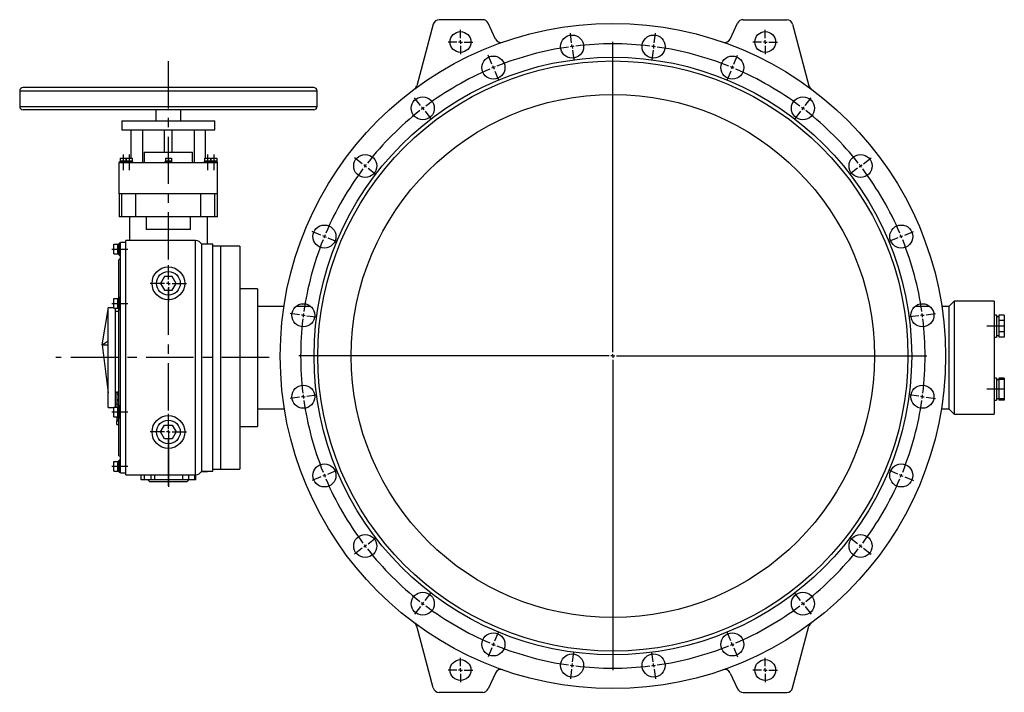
# Model space of a CAD drawing. Extents: x 1021 to 3040, y -542 to 1017.
# Tile 6 of 7: x 1023 to 2348, y 112 to 1017. Entities that reach past the tile are written whole.
import ezdxf

# ---------------------------------------------------------------- set-up
doc = ezdxf.new("R2010")
doc.units = 0
doc.header["$LTSCALE"] = 5
doc.linetypes.add('CENTERX2', pattern=[20.32, 12.7, -2.54, 2.54, -2.54])
doc.layers.get('0').update_dxf_attribs({"linetype": 'CONTINUOUS'})
doc.layers.add('0_18', color=7, linetype='CONTINUOUS')

# ---------------------------------------------------------------- blocks, each defined once
blk = doc.blocks.new('SW_CENTERMARKSYMBOL_0')
at = {"layer": '0_18', "color": 0}
for p, q in [((0, 1), (0, 4.9)), ((-1, 0), (-4.9, 0)), ((0, 0), (-0.5, 0)), ((0, 0), (0, 0.5)), ((0, 0), (0, -0.5)), ((0, 0), (0.5, 0)), ((1, 0), (4.9, 0)), ((0, -1), (0, -4.9))]:
    blk.add_line(p, q, dxfattribs=at)
blk = doc.blocks.new('SW_CENTERMARKSYMBOL_1')
at = {"layer": '0_18', "color": 0}
for p, q in [((0, 1), (0, 4.9)), ((-1, 0), (-4.9, 0)), ((0, 0), (-0.5, 0)), ((0, 0), (0, 0.5)), ((0, 0), (0, -0.5)), ((0, 0), (0.5, 0)), ((1, 0), (4.9, 0)), ((0, -1), (0, -4.9))]:
    blk.add_line(p, q, dxfattribs=at)
blk = doc.blocks.new('SW_CENTERMARKSYMBOL_2')
at = {"layer": '0_18', "color": 0}
for p, q in [((0, 1), (0, 3.3)), ((-1, 0), (-3.3, 0)), ((0, 0), (-0.5, 0)), ((0, 0), (0, 0.5)), ((0, 0), (0, -0.5)), ((0, 0), (0.5, 0)), ((1, 0), (3.3, 0)), ((0, -1), (0, -3.3))]:
    blk.add_line(p, q, dxfattribs=at)
blk = doc.blocks.new('SW_CENTERMARKSYMBOL_3')
at = {"layer": '0_18', "color": 0}
for p, q in [((0, 1), (0, 3.3)), ((-1, 0), (-3.3, 0)), ((0, 0), (-0.5, 0)), ((0, 0), (0, 0.5)), ((0, 0), (0, -0.5)), ((0, 0), (0.5, 0)), ((1, 0), (3.3, 0)), ((0, -1), (0, -3.3))]:
    blk.add_line(p, q, dxfattribs=at)
blk = doc.blocks.new('SW_CENTERMARKSYMBOL_4')
at = {"layer": '0_18', "color": 0}
for p, q in [((0, 1), (0, 3.3)), ((-1, 0), (-3.3, 0)), ((0, 0), (-0.5, 0)), ((0, 0), (0, 0.5)), ((0, 0), (0, -0.5)), ((0, 0), (0.5, 0)), ((1, 0), (3.3, 0)), ((0, -1), (0, -3.3))]:
    blk.add_line(p, q, dxfattribs=at)
blk = doc.blocks.new('SW_CENTERMARKSYMBOL_5')
at = {"layer": '0_18', "color": 0}
for p, q in [((0, 1), (0, 3.3)), ((-1, 0), (-3.3, 0)), ((0, 0), (-0.5, 0)), ((0, 0), (0, 0.5)), ((0, 0), (0, -0.5)), ((0, 0), (0.5, 0)), ((1, 0), (3.3, 0)), ((0, -1), (0, -3.3))]:
    blk.add_line(p, q, dxfattribs=at)
blk = doc.blocks.new('SW_CENTERMARKSYMBOL_6')
at = {"layer": '0_18', "color": 0}
for p, q in [((-88.7, 52.13), (-89.04, 54.71)), ((-66.51, 52.13), (-66.17, 54.71)), ((-88.57, 51.14), (-88.64, 51.63)), ((-88.57, 51.14), (-88.5, 50.64)), ((-77.61, -31.15), (-77.61, 52.35)), ((-66.64, 51.14), (-66.71, 50.64)), ((-66.64, 51.14), (-66.58, 51.63)), ((-110.13, 46.38), (-111.13, 48.79)), ((-88.44, 50.14), (-88.1, 47.57)), ((-66.77, 50.14), (-67.11, 47.57)), ((-45.08, 46.38), (-44.08, 48.79)), ((-109.75, 45.46), (-109.94, 45.92)), ((-109.75, 45.46), (-109.56, 45)), ((-45.46, 45.46), (-45.65, 45)), ((-45.46, 45.46), (-45.27, 45.92)), ((-109.37, 44.54), (-108.37, 42.13)), ((-45.84, 44.54), (-46.84, 42.13)), ((-129.35, 35.29), (-130.93, 37.35)), ((-25.86, 35.29), (-24.28, 37.35)), ((-128.74, 34.5), (-129.05, 34.89)), ((-128.74, 34.5), (-128.44, 34.1)), ((-26.47, 34.5), (-26.77, 34.1)), ((-26.47, 34.5), (-26.17, 34.89)), ((-128.13, 33.7), (-126.55, 31.64)), ((-27.08, 33.7), (-28.66, 31.64)), ((-145.04, 19.6), (-147.1, 21.18)), ((-144.25, 18.99), (-144.64, 19.29)), ((-144.25, 18.99), (-143.85, 18.69)), ((-10.96, 18.99), (-11.36, 18.69)), ((-10.96, 18.99), (-10.57, 19.29)), ((-10.17, 19.6), (-8.11, 21.18)), ((-143.45, 18.38), (-141.39, 16.8)), ((-11.76, 18.38), (-13.82, 16.8)), ((-156.14, 0.38), (-158.54, 1.38)), ((-155.21, 0), (-155.67, 0.19)), ((0, 0), (-0.46, -0.19)), ((0, 0), (0.46, 0.19)), ((0.92, 0.38), (3.33, 1.38)), ((-155.21, 0), (-154.75, -0.19)), ((-154.29, -0.38), (-151.89, -1.38)), ((-0.92, -0.38), (-3.33, -1.38)), ((-161.88, -21.05), (-164.46, -20.71)), ((-160.89, -21.18), (-161.38, -21.12)), ((-160.89, -21.18), (-160.39, -21.25)), ((5.68, -21.18), (5.18, -21.25)), ((5.68, -21.18), (6.17, -21.12)), ((6.67, -21.05), (9.24, -20.71)), ((-159.9, -21.31), (-157.32, -21.65)), ((4.68, -21.31), (2.11, -21.65)), ((-77.61, -32.15), (-77.61, -31.65)), ((-78.61, -32.15), (-162.11, -32.15)), ((-77.61, -32.15), (-78.11, -32.15)), ((-77.61, -32.15), (-77.61, -32.65)), ((-77.61, -32.15), (-77.11, -32.15)), ((-77.61, -33.15), (-77.61, -116.65)), ((-76.61, -32.15), (6.89, -32.15)), ((-161.88, -43.24), (-164.46, -43.58)), ((-160.89, -43.11), (-161.38, -43.17)), ((-160.89, -43.11), (-160.39, -43.04)), ((-159.9, -42.98), (-157.32, -42.64)), ((4.68, -42.98), (2.11, -42.64)), ((5.68, -43.11), (5.18, -43.04)), ((5.68, -43.11), (6.17, -43.17)), ((6.67, -43.24), (9.24, -43.58)), ((-154.29, -63.91), (-151.89, -62.91)), ((-0.92, -63.91), (-3.33, -62.91)), ((-156.14, -64.67), (-158.54, -65.67)), ((-155.21, -64.29), (-155.67, -64.48)), ((-155.21, -64.29), (-154.75, -64.1)), ((0, -64.29), (-0.46, -64.1)), ((0, -64.29), (0.46, -64.48)), ((0.92, -64.67), (3.33, -65.67)), ((-143.45, -82.67), (-141.39, -81.09)), ((-11.76, -82.67), (-13.82, -81.09)), ((-145.04, -83.89), (-147.1, -85.47)), ((-144.25, -83.28), (-144.64, -83.59)), ((-144.25, -83.28), (-143.85, -82.98)), ((-10.96, -83.28), (-11.36, -82.98)), ((-10.96, -83.28), (-10.57, -83.59)), ((-10.17, -83.89), (-8.11, -85.47)), ((-128.13, -97.99), (-126.55, -95.93)), ((-27.08, -97.99), (-28.66, -95.93)), ((-129.35, -99.58), (-130.93, -101.64)), ((-128.74, -98.79), (-129.05, -99.18)), ((-128.74, -98.79), (-128.44, -98.39)), ((-26.47, -98.79), (-26.77, -98.39)), ((-26.47, -98.79), (-26.17, -99.18)), ((-25.86, -99.58), (-24.28, -101.64)), ((-109.37, -108.83), (-108.37, -106.43)), ((-45.84, -108.83), (-46.84, -106.43)), ((-110.13, -110.68), (-111.13, -113.08)), ((-109.75, -109.75), (-109.94, -110.21)), ((-109.75, -109.75), (-109.56, -109.29)), ((-45.46, -109.75), (-45.65, -109.29)), ((-45.46, -109.75), (-45.27, -110.21)), ((-45.08, -110.68), (-44.08, -113.08)), ((-88.44, -114.44), (-88.1, -111.86)), ((-66.77, -114.44), (-67.11, -111.86)), ((-88.7, -116.42), (-89.04, -119)), ((-88.57, -115.43), (-88.64, -115.92)), ((-88.57, -115.43), (-88.5, -114.93)), ((-66.64, -115.43), (-66.71, -114.93)), ((-66.64, -115.43), (-66.58, -115.92)), ((-66.51, -116.42), (-66.17, -119))]:
    blk.add_line(p, q, dxfattribs=at)
for start, end in [(98.1821, 111.8179), (97.5, 97.841), (97.159, 97.5), (83.1821, 96.8179), (82.5, 82.841), (82.159, 82.5), (68.1821, 81.8179), (113.1821, 126.8179), (112.5, 112.841), (112.159, 112.5), (67.5, 67.841), (67.159, 67.5), (53.1821, 66.8179), (127.5, 127.841), (127.159, 127.5), (52.5, 52.841), (52.159, 52.5), (128.1821, 141.8179), (38.1821, 51.8179), (142.5, 142.841), (142.159, 142.5), (37.5, 37.841), (37.159, 37.5), (143.1821, 156.8179), (23.1821, 36.8179), (157.159, 157.5), (22.5, 22.841), (22.159, 22.5), (158.1821, 171.8179), (157.5, 157.841), (8.1821, 21.8179), (172.5, 172.841), (172.159, 172.5), (7.5, 7.841), (7.159, 7.5), (173.1821, 186.8179), (353.1821, 6.8179), (187.159, 187.5), (187.5, 187.841), (188.1821, 201.8179), (338.1821, 351.8179), (352.159, 352.5), (352.5, 352.841), (202.159, 202.5), (202.5, 202.841), (203.1821, 216.8179), (323.1821, 336.8179), (337.159, 337.5), (337.5, 337.841), (217.159, 217.5), (217.5, 217.841), (218.1821, 231.8179), (308.1821, 321.8179), (322.159, 322.5), (322.5, 322.841), (232.159, 232.5), (232.5, 232.841), (233.1821, 246.8179), (293.1821, 306.8179), (307.159, 307.5), (307.5, 307.841), (247.159, 247.5), (247.5, 247.841), (248.1821, 261.8179), (278.1821, 291.8179), (292.159, 292.5), (292.5, 292.841), (262.159, 262.5), (262.5, 262.841), (263.1821, 276.8179), (277.159, 277.5), (277.5, 277.841)]:
    blk.add_arc((-77.61, -32.15), 84, start, end, dxfattribs=at)

msp = doc.modelspace()

# ---------------------------------------------------------------- linework, layer by layer
at = {"color": 7, "linetype": 'CONTINUOUS'}
for p, q in [((1579.5, 1011.5), (1557.3, 928.6)), ((1646, 1017.4), (1587.2, 1017.4)), ((1663.2, 991.4), (1653.2, 1012.8)), ((1979, 991.4), (1988.9, 1012.8)), ((1996.2, 1017.4), (2055, 1017.4)), ((2062.7, 1011.5), (2084.9, 928.6)), ((1023.1, 921.7), (1023.1, 900.7)), ((1418.6, 926.2), (1027.6, 926.2)), ((1423.1, 900.7), (1423.1, 921.7)), ((1418.6, 896.2), (1027.6, 896.2)), ((1206.1, 896.2), (1206.1, 881.2)), ((1240.1, 881.2), (1240.1, 896.2)), ((1160.6, 881.2), (1160.6, 869.2)), ((1160.6, 881.2), (1285.6, 881.2)), ((1285.6, 869.2), (1285.6, 881.2)), ((1160.6, 869.2), (1285.6, 869.2)), ((1173.1, 831), (1173.1, 869.2)), ((1188.5, 869.2), (1188.5, 825.2)), ((1218.1, 839.2), (1218.1, 869.2)), ((1228.1, 839.2), (1228.1, 869.2)), ((1257.7, 869.2), (1257.7, 825.2)), ((1273.1, 831), (1273.1, 869.2)), ((1190.6, 839.2), (1190.6, 825.2)), ((1190.6, 839.2), (1255.6, 839.2)), ((1255.6, 825.2), (1255.6, 839.2)), ((1157.1, 826.2), (1157.1, 825.2)), ((1157.1, 826.2), (1165.3, 826.2)), ((1157.1, 783.2), (1157.1, 825.2)), ((1157.1, 825.2), (1165.9, 825.2)), ((1158.1, 831), (1158.1, 827.5)), ((1158.1, 831), (1162.1, 831)), ((1158.1, 827.5), (1158.1, 826.2)), ((1158.1, 827.5), (1160.1, 827.5)), ((1160.1, 827.5), (1162.1, 827.5)), ((1162.1, 831), (1162.1, 827.5)), ((1162.1, 831), (1166.1, 831)), ((1162.1, 827.5), (1164.1, 827.5)), ((1164.1, 827.5), (1166.1, 827.5)), ((1165.3, 826.2), (1165.3, 825.2)), ((1165.3, 826.2), (1175.3, 826.2)), ((1165.9, 825.2), (1223.1, 825.2)), ((1166.1, 831), (1166.1, 827.5)), ((1166.1, 826.2), (1166.1, 827.5)), ((1166.3, 831), (1166.3, 827.5)), ((1166.3, 831), (1170.3, 831)), ((1166.3, 827.5), (1166.3, 826.2)), ((1166.3, 827.5), (1168.3, 827.5)), ((1168.3, 827.5), (1170.3, 827.5)), ((1170.3, 831), (1170.3, 827.5)), ((1170.3, 831), (1174.3, 831)), ((1170.3, 827.5), (1172.3, 827.5)), ((1172.3, 827.5), (1174.3, 827.5)), ((1174.3, 831), (1174.3, 827.5)), ((1174.3, 826.2), (1174.3, 827.5)), ((1175.3, 825.2), (1175.3, 826.2)), ((1218.1, 826.2), (1218.1, 825.2)), ((1218.1, 826.2), (1228.1, 826.2)), ((1219.1, 831), (1219.1, 827.5)), ((1219.1, 831), (1223.1, 831)), ((1219.1, 827.5), (1219.1, 826.2)), ((1219.1, 827.5), (1221.1, 827.5)), ((1221.1, 827.5), (1223.1, 827.5)), ((1223.1, 831), (1223.1, 827.5)), ((1223.1, 831), (1227.1, 831)), ((1223.1, 827.5), (1225.1, 827.5)), ((1223.1, 825.2), (1280.3, 825.2)), ((1225.1, 827.5), (1227.1, 827.5)), ((1227.1, 831), (1227.1, 827.5)), ((1227.1, 826.2), (1227.1, 827.5)), ((1228.1, 825.2), (1228.1, 826.2)), ((1270.9, 826.2), (1270.9, 825.2)), ((1270.9, 826.2), (1280.9, 826.2)), ((1271.9, 831), (1271.9, 827.5)), ((1271.9, 831), (1275.9, 831)), ((1271.9, 827.5), (1271.9, 826.2)), ((1271.9, 827.5), (1273.9, 827.5)), ((1273.9, 827.5), (1275.9, 827.5)), ((1275.9, 831), (1275.9, 827.5)), ((1275.9, 831), (1279.9, 831)), ((1275.9, 827.5), (1277.9, 827.5)), ((1277.9, 827.5), (1279.9, 827.5)), ((1279.9, 831), (1279.9, 827.5)), ((1279.9, 826.2), (1279.9, 827.5)), ((1280.1, 831), (1280.1, 827.5)), ((1280.1, 831), (1284.1, 831)), ((1280.1, 827.5), (1280.1, 826.2)), ((1280.1, 827.5), (1282.1, 827.5)), ((1280.3, 825.2), (1289.1, 825.2)), ((1280.9, 825.2), (1280.9, 826.2)), ((1280.9, 826.2), (1289.1, 826.2)), ((1282.1, 827.5), (1284.1, 827.5)), ((1284.1, 831), (1284.1, 827.5)), ((1284.1, 831), (1288.1, 831)), ((1284.1, 827.5), (1286.1, 827.5)), ((1286.1, 827.5), (1288.1, 827.5)), ((1288.1, 831), (1288.1, 827.5)), ((1288.1, 826.2), (1288.1, 827.5)), ((1289.1, 825.2), (1289.1, 826.2)), ((1289.1, 783.2), (1289.1, 825.2)), ((1157.1, 783.2), (1157.1, 752.2)), ((1289.1, 783.2), (1157.1, 783.2)), ((1160.5, 752.2), (1160.5, 783.2)), ((1179.5, 752.2), (1179.5, 783.2)), ((1266.7, 752.2), (1266.7, 783.2)), ((1285.7, 752.2), (1285.7, 783.2)), ((1289.1, 752.2), (1289.1, 783.2)), ((1160.5, 752.2), (1157.1, 752.2)), ((1179.5, 752.2), (1160.5, 752.2)), ((1170.6, 752.2), (1170.6, 720.2)), ((1266.7, 752.2), (1179.5, 752.2)), ((1193.3, 752.2), (1193.3, 735.2)), ((1252.9, 735.2), (1252.9, 752.2)), ((1285.7, 752.2), (1266.7, 752.2)), ((1275.6, 715.2), (1275.6, 752.2)), ((1289.1, 752.2), (1285.7, 752.2)), ((1252.9, 735.2), (1193.3, 735.2)), ((1158.6, 716.7), (1157, 716.7)), ((1157, 704.7), (1157, 716.7)), ((1166.1, 717.7), (1158.6, 717.7)), ((1158.6, 407.7), (1158.6, 717.7)), ((1259.6, 720.2), (1166.1, 720.2)), ((1166.1, 405.2), (1166.1, 720.2)), ((1149.6, 715.2), (1154.9, 715.2)), ((1149.6, 708.7), (1149.6, 715.2)), ((1149.6, 702.2), (1149.6, 708.7)), ((1149.6, 708.7), (1154.9, 708.7)), ((1149.6, 702.2), (1154.9, 702.2)), ((1154.9, 708.7), (1154.9, 715.2)), ((1157, 715.1), (1154.9, 715.1)), ((1154.9, 702.2), (1154.9, 708.7)), ((1154.9, 702.3), (1157, 702.3)), ((1157, 700.7), (1157, 704.7)), ((1283.1, 715.2), (1268.1, 715.2)), ((1268.1, 410.2), (1268.1, 715.2)), ((1283.1, 410.2), (1283.1, 715.2)), ((1293.1, 712.7), (1283.1, 712.7)), ((1319.1, 712.7), (1293.1, 712.7)), ((1293.1, 712.7), (1293.1, 412.7)), ((1319.1, 712.7), (1319.1, 412.7)), ((1158.6, 695.7), (1156.6, 694.5)), ((1156.6, 642.1), (1156.6, 694.5)), ((1157, 700.7), (1158.6, 700.7)), ((1217.8, 671.8), (1212.6, 662.7)), ((1212.6, 662.7), (1217.8, 653.6)), ((1228.3, 671.8), (1217.8, 671.8)), ((1233.6, 662.7), (1228.3, 671.8)), ((1228.3, 653.6), (1233.6, 662.7)), ((1217.8, 653.6), (1228.3, 653.6)), ((1343.1, 655.2), (1319.1, 655.2)), ((1343.1, 655.2), (1343.1, 470.2)), ((1149.6, 642.2), (1154.9, 642.2)), ((1149.6, 635.7), (1149.6, 642.2)), ((1154.9, 635.7), (1154.9, 642.2)), ((1157, 642.1), (1154.9, 642.1)), ((1158.6, 643.7), (1157, 643.7)), ((1157, 627.7), (1157, 643.7)), ((2280.1, 638.7), (2273.1, 631.7)), ((2334.1, 638.7), (2280.1, 638.7)), ((2280.1, 638.7), (2280.1, 486.7)), ((2334.1, 638.7), (2334.1, 486.7)), ((1134.1, 580), (1142.1, 627.4)), ((1149.6, 629.7), (1142.1, 629.7)), ((1142.1, 627.4), (1142.1, 629.7)), ((1142.1, 580), (1142.1, 627.4)), ((1149.6, 635.7), (1154.9, 635.7)), ((1149.6, 629.2), (1149.6, 635.7)), ((1149.6, 629.2), (1154.9, 629.2)), ((1152.1, 496.2), (1152.1, 629.2)), ((1156.6, 624.7), (1152.1, 624.7)), ((1154.9, 629.2), (1154.9, 635.7)), ((1154.9, 629.3), (1157, 629.3)), ((1156.6, 496.1), (1156.6, 629.3)), ((1157, 627.7), (1158.6, 627.7)), ((1378.6, 631.7), (1343.1, 631.7)), ((1414.6, 631.7), (1394.8, 631.7)), ((2247.4, 631.7), (2227.6, 631.7)), ((2273.1, 631.7), (2263.6, 631.7)), ((2273.1, 631.7), (2273.1, 493.7)), ((2337.1, 620.1), (2334.1, 620.1)), ((2337.1, 620.1), (2337.1, 605.1)), ((2340.2, 617.7), (2337.1, 617.7)), ((2347.7, 620.1), (2340.2, 620.1)), ((2340.2, 620.1), (2340.2, 612.6)), ((2347.7, 612.6), (2340.2, 612.6)), ((2340.2, 612.6), (2340.2, 597.6)), ((2347.7, 620.1), (2347.7, 612.6)), ((2347.7, 612.6), (2347.7, 597.6)), ((2337.1, 605.1), (2337.1, 590.1)), ((2347.7, 597.6), (2340.2, 597.6)), ((2340.2, 597.6), (2340.2, 590.1)), ((2347.7, 597.6), (2347.7, 590.1)), ((1134.1, 580), (1142.1, 585.2)), ((2334.1, 590.1), (2337.1, 590.1)), ((2337.1, 592.6), (2340.2, 592.6)), ((2347.7, 590.1), (2340.2, 590.1)), ((1134.1, 580), (1142.1, 515.3)), ((1134.1, 580), (1142.1, 580)), ((1142.1, 495.7), (1142.1, 580)), ((2337.1, 535.3), (2334.1, 535.3)), ((2337.1, 535.3), (2337.1, 505.3)), ((2340.2, 532.8), (2337.1, 532.8)), ((2347.7, 535.3), (2340.2, 535.3)), ((2340.2, 535.3), (2340.2, 533.3)), ((2347.7, 533.3), (2340.2, 533.3)), ((2340.2, 533.3), (2340.2, 520.3)), ((2347.7, 535.3), (2347.7, 533.3)), ((2347.7, 533.3), (2347.7, 520.3)), ((1153.6, 515.4), (1153.6, 516.7)), ((1153.6, 516.7), (1156.6, 516.7)), ((2347.7, 520.3), (2340.2, 520.3)), ((2340.2, 520.3), (2340.2, 507.3)), ((2347.7, 520.3), (2347.7, 507.3)), ((1156.6, 515.3), (1153.6, 515.3)), ((1153.6, 513.7), (1156.6, 513.7)), ((1153.6, 506.4), (1156.6, 506.4)), ((1153.6, 504.4), (1156.6, 504.4)), ((1153.6, 504.3), (1153.6, 500.1)), ((2334.1, 505.3), (2337.1, 505.3)), ((2337.1, 507.7), (2340.2, 507.7)), ((2347.7, 507.3), (2340.2, 507.3)), ((2340.2, 507.3), (2340.2, 505.3)), ((2347.7, 505.3), (2340.2, 505.3)), ((2347.7, 507.3), (2347.7, 505.3)), ((1142.1, 495.7), (1149.6, 495.7)), ((1149.6, 496.2), (1154.9, 496.2)), ((1149.6, 489.7), (1149.6, 496.2)), ((1152.1, 500.7), (1153.6, 500.7)), ((1153.6, 500.1), (1153.6, 496.7)), ((1153.6, 500.1), (1156.6, 500.1)), ((1153.6, 496.7), (1156.6, 496.7)), ((1153.6, 496.7), (1153.6, 496.2)), ((1154.9, 489.7), (1154.9, 496.2)), ((1157, 496.1), (1154.9, 496.1)), ((1158.6, 497.7), (1157, 497.7)), ((1157, 481.7), (1157, 497.7)), ((1343.1, 493.7), (1379.3, 493.7)), ((2262.9, 493.7), (2273.1, 493.7)), ((2273.1, 493.7), (2280.1, 486.7)), ((1149.6, 489.7), (1154.9, 489.7)), ((1149.6, 483.2), (1149.6, 489.7)), ((1149.6, 483.2), (1154.9, 483.2)), ((1153.6, 483.2), (1153.6, 483)), ((1153.6, 483), (1153.6, 481.7)), ((1153.6, 483), (1156.6, 483)), ((1153.6, 481.7), (1156.6, 481.7)), ((1153.6, 481.7), (1153.6, 479)), ((1153.6, 479), (1156.6, 479)), ((1153.6, 479), (1153.6, 477.9)), ((1153.6, 477.9), (1156.6, 477.9)), ((1153.6, 472.7), (1153.6, 477.9)), ((1154.9, 483.2), (1154.9, 489.7)), ((1154.9, 483.3), (1157, 483.3)), ((1156.6, 430.8), (1156.6, 483.3)), ((1157, 481.7), (1158.6, 481.7)), ((2280.1, 486.7), (2334.1, 486.7)), ((1153.6, 472.7), (1156.6, 472.7)), ((1212.6, 462.7), (1217.8, 471.8)), ((1217.8, 471.8), (1228.3, 471.8)), ((1228.3, 471.8), (1233.6, 462.7)), ((1319.1, 470.2), (1343.1, 470.2)), ((1217.8, 453.6), (1212.6, 462.7)), ((1228.3, 453.6), (1217.8, 453.6)), ((1233.6, 462.7), (1228.3, 453.6)), ((1156.6, 430.8), (1158.6, 429.7)), ((1158.6, 424.7), (1157, 424.7)), ((1157, 408.7), (1157, 424.7)), ((1149.6, 423.2), (1154.9, 423.2)), ((1149.6, 416.7), (1149.6, 423.2)), ((1149.6, 416.7), (1154.9, 416.7)), ((1149.6, 410.2), (1149.6, 416.7)), ((1154.9, 416.7), (1154.9, 423.2)), ((1157, 423.1), (1154.9, 423.1)), ((1154.9, 410.2), (1154.9, 416.7)), ((1283.1, 412.7), (1293.1, 412.7)), ((1293.1, 412.7), (1319.1, 412.7)), ((1149.6, 410.2), (1154.9, 410.2)), ((1154.9, 410.3), (1157, 410.3)), ((1157, 408.7), (1158.6, 408.7)), ((1158.6, 407.7), (1166.1, 407.7)), ((1166.1, 405.2), (1259.6, 405.2)), ((1186.3, 398.2), (1186.3, 404.6)), ((1190.9, 404.6), (1186.3, 404.6)), ((1190.9, 398.2), (1186.3, 398.2)), ((1187.8, 405.2), (1187.8, 404.6)), ((1190.9, 398.2), (1190.9, 404.6)), ((1200.1, 404.6), (1190.9, 404.6)), ((1200.1, 398.2), (1190.9, 398.2)), ((1195.6, 398.2), (1198.1, 395.7)), ((1200.1, 398.2), (1200.1, 404.6)), ((1204.8, 404.6), (1200.1, 404.6)), ((1204.8, 398.2), (1200.1, 398.2)), ((1203.2, 404.6), (1203.2, 405.2)), ((1204.8, 398.2), (1204.8, 404.6)), ((1204.8, 398.7), (1223.1, 398.7)), ((1223.1, 398.7), (1242.7, 398.7)), ((1242.7, 398.2), (1242.7, 404.6)), ((1250.7, 404.6), (1242.7, 404.6)), ((1250.7, 398.2), (1242.7, 398.2)), ((1243, 405.2), (1243, 404.6)), ((1248.1, 395.7), (1250.6, 398.2)), ((1250.7, 398.2), (1250.7, 404.6)), ((1258.7, 404.6), (1250.7, 404.6)), ((1258.7, 398.2), (1250.7, 398.2)), ((1258.4, 404.6), (1258.4, 405.2)), ((1258.7, 398.2), (1258.7, 404.6)), ((1259.9, 404.6), (1258.7, 404.6)), ((1259.9, 398.2), (1258.7, 398.2)), ((1259.9, 398.2), (1259.9, 404.6)), ((1275.6, 409.2), (1267.5, 409.2)), ((1268.1, 410.2), (1283.1, 410.2)), ((1275.6, 409.2), (1275.6, 410.2)), ((1223.1, 395.7), (1198.1, 395.7)), ((1248.1, 395.7), (1223.1, 395.7)), ((1579.5, 118.4), (1557.3, 201.3)), ((2062.7, 118.4), (2084.9, 201.3)), ((1663.2, 138.4), (1653.2, 117.1)), ((1979, 138.4), (1988.9, 117.1)), ((1646, 112.4), (1587.2, 112.4)), ((1996.2, 112.4), (2055, 112.4))]:
    msp.add_line(p, q, dxfattribs=at)
at = {"color": 8, "linetype": 'CONTINUOUS'}
for p, q in [((1023.1, 921.7), (1423.1, 921.7)), ((1023.1, 900.7), (1423.1, 900.7)), ((1259.6, 405.2), (1259.6, 720.2))]:
    msp.add_line(p, q, dxfattribs=at)
at = {"color": 7, "linetype": 'CONTINUOUS'}
for centre, radius in [((1821.1, 564.9), 447.5), ((1616.1, 987.4), 14), ((1766.3, 981.3), 15.5), ((1875.9, 981.3), 15.5), ((2026.1, 987.4), 14), ((1660.4, 953), 15.5), ((1981.8, 953), 15.5), ((1821.1, 564.9), 402), ((1821.1, 564.9), 397), ((1821.1, 564.9), 352), ((1565.4, 898.2), 15.5), ((2076.8, 898.2), 15.5), ((1487.9, 820.6), 15.5), ((2154.3, 820.6), 15.5), ((1433.1, 725.7), 15.5), ((2209.1, 725.7), 15.5), ((1223.1, 662.7), 22), ((1223.1, 662.7), 16), ((1404.7, 619.8), 15.5), ((2237.5, 619.8), 15.5), ((1404.7, 510.1), 15.5), ((2237.5, 510.1), 15.5), ((1223.1, 462.7), 22), ((1223.1, 462.7), 16), ((1433.1, 404.2), 15.5), ((2209.1, 404.2), 15.5), ((1487.9, 309.3), 15.5), ((2154.3, 309.3), 15.5), ((1565.4, 231.7), 15.5), ((2076.8, 231.7), 15.5), ((1660.4, 176.9), 15.5), ((1981.8, 176.9), 15.5), ((1766.3, 148.5), 15.5), ((1875.9, 148.5), 15.5), ((1616.1, 142.4), 14), ((2026.1, 142.4), 14)]:
    msp.add_circle(centre, radius, dxfattribs=at)
for centre, radius, start, end in [((1587.2, 1009.4), 8, 90, 165), ((1646, 1009.4), 8, 25, 90), ((1996.2, 1009.4), 8, 90, 155), ((2055, 1009.4), 8, 15, 90), ((1670.5, 994.8), 8, 205, 289.3098), ((1971.7, 994.8), 8, 250.6902, 335), ((1549.6, 930.7), 8, 306.593, 345), ((2092.6, 930.7), 8, 195, 233.407), ((1027.6, 921.7), 4.5, 90, 180), ((1418.6, 921.7), 4.5, 0, 90), ((1027.6, 900.7), 4.5, 180, 270), ((1418.6, 900.7), 4.5, 270, 0), ((1259.6, 710.5), 9.72, 29.0689, 90), ((1259.6, 414.9), 9.72, 270, 330.9311), ((1549.6, 199.2), 8, 15, 53.407), ((2092.6, 199.2), 8, 126.593, 165), ((1670.5, 135.1), 8, 70.6902, 155), ((1971.7, 135.1), 8, 25, 109.3098), ((1587.2, 120.4), 8, 195, 270), ((1646, 120.4), 8, 270, 335), ((1996.2, 120.4), 8, 205, 270), ((2055, 120.4), 8, 270, 345)]:
    msp.add_arc(centre, radius, start, end, dxfattribs=at)
for points, knots in [([(1153.6, 515.2), (1153.6, 515.2), (1153.6, 515.3), (1153.6, 514.7), (1153.6, 514), (1153.6, 513.7)], [0, 0, 0, 0, 0.138868, 0.568973, 1, 1, 1, 1]), ([(1153.6, 513.7), (1153.6, 513.4), (1153.6, 512.8), (1153.6, 511.6), (1153.6, 510.1), (1153.6, 508.2), (1153.6, 507), (1153.6, 506.4)], [0, 0, 0, 0, 0.187437, 0.374682, 0.561176, 0.780202, 1, 1, 1, 1]), ([(1153.6, 506.4), (1153.6, 506), (1153.6, 505.2), (1153.6, 504.4), (1153.6, 504.5), (1153.6, 504.5)], [0, 0, 0, 0, 0.386689, 0.772097, 1, 1, 1, 1])]:
    msp.add_open_spline(points, degree=3, knots=knots, dxfattribs=at)
at = {"layer": '0_18', "linetype": 'CENTERX2'}
for p, q in [((1223.1, 390.1), (1223.1, 967.3)), ((1162.1, 836.2), (1162.1, 815.2)), ((1170.3, 836.2), (1170.3, 815.2)), ((1275.9, 836.2), (1275.9, 815.2)), ((1284.1, 836.2), (1284.1, 815.2)), ((1147, 708.7), (1168.6, 708.7)), ((1147, 635.7), (1168.6, 635.7)), ((2347.1, 605.1), (2324.1, 605.1)), ((1358.5, 562.7), (1071.8, 562.7)), ((2347.1, 520.3), (2324.1, 520.3)), ((1147, 489.7), (1168.6, 489.7)), ((1223.1, 460.2), (1223.1, 409.2)), ((1147, 416.7), (1168.6, 416.7)), ((1223.1, 409.2), (1223.1, 388.7))]:
    msp.add_line(p, q, dxfattribs=at)

# ---------------------------------------------------------------- block references
at = {"layer": '0_18', "xscale": 5, "yscale": 5, "zscale": 5}
for name, p in [('SW_CENTERMARKSYMBOL_6', (2209.1, 725.7)), ('SW_CENTERMARKSYMBOL_2', (1616.1, 987.4)), ('SW_CENTERMARKSYMBOL_3', (2026.1, 987.4)), ('SW_CENTERMARKSYMBOL_0', (1223.1, 662.7)), ('SW_CENTERMARKSYMBOL_1', (1223.1, 462.7)), ('SW_CENTERMARKSYMBOL_5', (1616.1, 142.4)), ('SW_CENTERMARKSYMBOL_4', (2026.1, 142.4))]:
    msp.add_blockref(name, p, dxfattribs=at)

doc.saveas('drawing.dxf')
